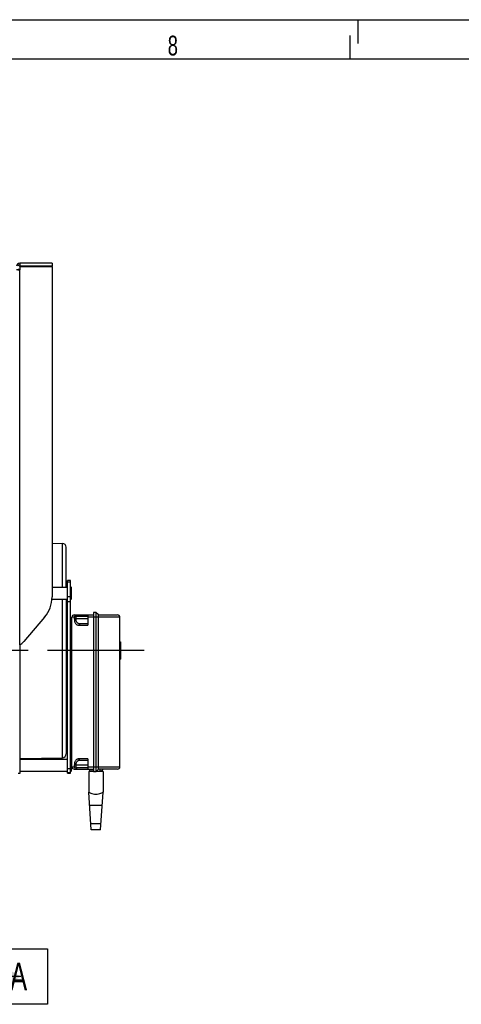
# Model space of a CAD drawing. Extents: x 0 to 594, y 0 to 420.
# Tile 16 of 17: x 359 to 415, y 295 to 420. Entities that reach past the tile are written whole.
import ezdxf

# ---------------------------------------------------------------- set-up
doc = ezdxf.new("R2010")
doc.units = 0
doc.header["$LTSCALE"] = 32.67
doc.linetypes.add('CENTER', pattern=[0.6, 0.375, -0.075, 0.075, -0.075])
for name, color, linetype in [('110528_DXF_DIMENSION', 7, 'CONTINUOUS'), ('110536_DXF_CONTINUOUS_LINE', 7, 'CONTINUOUS'), ('ASEM_85_125-125_DXF_AXIS', 7, 'CONTINUOUS'), ('ASEM_85_125-125_DXF_FORMAT', 7, 'CONTINUOUS'), ('MOTOR_UNIT_DDXF_CONTINUOUS', 7, 'CONTINUOUS')]:
    doc.layers.add(name, color=color, linetype=linetype)
doc.styles.get("Standard").update_dxf_attribs({"font": 'txt', "width": 0.7})

msp = doc.modelspace()

# ---------------------------------------------------------------- linework, layer by layer
at = {"layer": '110528_DXF_DIMENSION', "color": 2, "linetype": 'CONTINUOUS'}
for p, q in [((356.17021, 302.45396), (362.67021, 302.45396)), ((362.67021, 302.45396), (362.67021, 295.45396)), ((359.29521, 298.95396), (356.17021, 298.95396)), ((362.67021, 295.45396), (356.17021, 295.45396))]:
    msp.add_line(p, q, dxfattribs=at)
msp.add_solid([(355.79521, 296.93323), (355.79521, 300.97468), (359.29521, 298.95396)], dxfattribs=at)
at = {"layer": '110536_DXF_CONTINUOUS_LINE', "color": 3, "linetype": 'CONTINUOUS'}
for p, q in [((359.14971, 389.20338), (359.14971, 388.80338)), ((363.24971, 389.20338), (359.14971, 389.20338)), ((363.24971, 388.80338), (359.14971, 388.80338)), ((359.14971, 388.75839), (359.14971, 388.36285)), ((363.24971, 388.75839), (359.14971, 388.75839)), ((363.24971, 389.20338), (363.24971, 388.80338)), ((363.24971, 388.75839), (363.24971, 346.97837)), ((362.31389, 344.43586), (359.68462, 341.33732))]:
    msp.add_line(p, q, dxfattribs=at)
at = {"layer": '110536_DXF_CONTINUOUS_LINE', "color": 7, "linetype": 'CONTINUOUS'}
for p, q in [((359.14971, 388.75839), (359.14971, 388.78816)), ((363.24971, 388.78816), (359.14971, 388.78816)), ((363.24971, 388.75839), (363.24971, 388.78816))]:
    msp.add_line(p, q, dxfattribs=at)
at = {"layer": '110536_DXF_CONTINUOUS_LINE', "color": 9, "linetype": 'CONTINUOUS'}
msp.add_line((359.14971, 340.9375), (359.14971, 388.36285), dxfattribs=at)
at = {"layer": '110536_DXF_CONTINUOUS_LINE', "color": 3, "linetype": 'CONTINUOUS'}
for centre, radius, start, end in [((359.14971, 388.80338), 0.4, 90, 180), ((359.32073, 346.98103), 3.92898, 319.6244961, 359.9611931), ((358.54152, 342.30891), 1.50022, 293.9163427, 319.6367649)]:
    msp.add_arc(centre, radius, start, end, dxfattribs=at)
at = {"layer": '110536_DXF_CONTINUOUS_LINE', "color": 7, "linetype": 'CONTINUOUS'}
msp.add_arc((359.14971, 388.80338), 0.2, 90, 180, dxfattribs=at)
at = {"layer": '110536_DXF_CONTINUOUS_LINE', "color": 3, "linetype": 'CONTINUOUS'}
msp.add_open_spline([(358.74971, 388.42238), (358.74971, 388.41774), (358.76031, 388.40677), (358.79934, 388.39199), (358.8808, 388.37639), (359.00396, 388.36554), (359.09867, 388.36285), (359.14971, 388.36285)], degree=3, knots=[0, 0, 0, 0, 0.033833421, 0.095422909, 0.311214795, 0.627999, 1, 1, 1, 1], dxfattribs=at)
at = {"layer": '110536_DXF_CONTINUOUS_LINE', "color": 7, "linetype": 'CONTINUOUS'}
msp.add_open_spline([(359.14971, 388.39262), (359.12419, 388.39262), (359.07767, 388.39378), (359.01313, 388.39985), (358.97639, 388.40673), (358.94971, 388.41605), (358.94971, 388.42238)], degree=3, knots=[0, 0, 0, 0, 0.373136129, 0.690889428, 0.907338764, 1, 1, 1, 1], dxfattribs=at)
at = {"layer": 'ASEM_85_125-125_DXF_AXIS', "color": 7, "linetype": 'CENTER'}
msp.add_line((374.92971, 340.20338), (256.69971, 340.20338), dxfattribs=at)
at = {"layer": 'ASEM_85_125-125_DXF_FORMAT', "color": 7, "linetype": 'CONTINUOUS'}
for p, q in [((0, 420), (594, 420)), ((402, 417), (402, 420)), ((401, 415), (401, 418)), ((589, 415), (25, 415))]:
    msp.add_line(p, q, dxfattribs=at)
at = {"layer": 'MOTOR_UNIT_DDXF_CONTINUOUS', "color": 9, "linetype": 'CONTINUOUS'}
for p, q in [((363.24971, 353.79008), (364.56082, 353.76095)), ((364.56082, 348.20338), (364.56082, 353.76095)), ((365.04971, 348.20338), (365.04971, 353.26107)), ((365.59971, 349.05731), (365.19971, 349.05731)), ((365.19971, 324.70339), (365.19971, 349.0573)), ((365.59971, 348.83577), (365.19971, 348.83577)), ((365.59971, 324.70339), (365.59971, 349.0573)), ((363.24971, 348.20338), (365.19971, 348.20338)), ((365.64971, 347.70338), (365.59971, 347.70338)), ((365.64971, 348.25338), (365.64971, 346.65338)), ((363.23963, 346.70338), (365.19971, 346.70338)), ((364.56082, 326.64581), (364.56082, 346.70338)), ((365.04971, 346.70338), (365.04971, 327.14569)), ((365.19971, 347.03612), (365.59971, 347.03612)), ((365.19971, 346.38795), (365.59971, 346.38795)), ((365.64971, 347.45338), (365.59971, 347.45338)), ((365.64971, 347.20338), (365.59971, 347.20338)), ((368.49971, 345.03338), (368.49971, 324.87338)), ((368.79971, 345.03338), (368.49971, 345.03338)), ((368.79971, 345.03338), (368.79971, 324.87338)), ((369.13038, 344.70272), (368.79971, 345.03338)), ((365.76471, 325.50338), (365.76471, 344.40338)), ((366.24785, 344.40338), (365.76471, 344.40338)), ((366.06472, 344.70338), (368.49971, 344.70338)), ((366.06783, 344.40338), (366.06783, 344.20338)), ((367.79971, 344.20338), (366.06783, 344.20338)), ((366.24785, 344.40338), (366.24785, 344.20338)), ((366.35943, 344.50338), (366.35943, 344.70338)), ((367.79971, 344.50338), (366.35943, 344.50338)), ((367.79971, 344.70338), (367.79971, 343.40338)), ((371.83471, 344.40338), (367.79971, 344.40338)), ((369.12971, 344.70338), (371.53471, 344.70338)), ((369.15, 325.50338), (369.15, 344.40338)), ((371.83471, 325.50338), (371.83471, 344.40338)), ((366.68664, 343.40338), (367.79971, 343.40338)), ((366.82588, 343.60338), (367.79971, 343.60338)), ((365.19971, 341.34441), (365.04971, 341.34441)), ((365.19971, 341.27029), (365.04971, 341.27029)), ((365.76471, 341.34441), (365.59971, 341.34441)), ((365.76471, 341.27029), (365.59971, 341.27029)), ((371.83471, 341.29997), (371.92971, 341.29997)), ((371.92971, 341.29997), (371.92971, 339.10679)), ((359.19971, 324.70339), (359.19971, 340.96092)), ((371.83471, 341.11716), (371.92971, 341.11716)), ((365.19971, 339.62822), (365.04971, 339.62822)), ((365.19971, 339.50575), (365.04971, 339.50575)), ((365.19971, 339.06575), (365.04971, 339.06575)), ((365.19971, 339.06235), (365.04971, 339.06235)), ((365.76471, 339.62822), (365.59971, 339.62822)), ((365.76471, 339.50575), (365.59971, 339.50575)), ((365.76471, 339.06575), (365.59971, 339.06575)), ((365.76471, 339.06235), (365.59971, 339.06235)), ((371.83471, 339.78135), (371.92971, 339.78135)), ((371.83471, 339.46471), (371.92971, 339.46471)), ((371.83471, 339.10679), (371.92971, 339.10679)), ((359.19971, 326.52668), (364.56082, 326.64581)), ((359.19971, 326.45338), (365.19971, 326.45338)), ((365.64971, 326.50338), (365.64971, 324.90338)), ((367.79971, 326.50338), (366.68664, 326.50338)), ((367.79971, 326.50338), (367.79971, 325.20338)), ((365.59971, 325.22679), (365.19971, 325.22679)), ((365.76471, 325.50338), (366.24785, 325.50338)), ((366.06472, 325.20338), (368.49971, 325.20338)), ((366.06783, 325.70338), (366.06783, 325.50338)), ((367.79971, 325.70338), (366.06783, 325.70338)), ((366.24785, 325.70338), (366.24785, 325.50338)), ((366.35943, 325.40338), (366.35943, 325.20338)), ((366.35943, 325.40338), (367.79971, 325.40338)), ((367.79971, 326.30338), (366.82588, 326.30338)), ((367.79971, 325.50338), (371.83471, 325.50338)), ((368.29971, 325.20338), (368.29971, 324.90338)), ((369.13038, 325.20404), (368.79971, 324.87338)), ((371.53471, 325.20338), (369.12971, 325.20338)), ((369.29971, 325.20338), (369.29971, 324.90338)), ((358.94971, 324.70338), (359.19971, 324.70338)), ((359.19971, 324.95338), (365.19971, 324.95338)), ((365.59971, 324.73824), (365.19971, 324.73824)), ((365.19971, 324.70338), (365.59971, 324.70338)), ((367.89971, 324.90338), (367.89971, 322.30338)), ((368.49971, 324.90338), (367.89972, 324.90338)), ((368.05781, 324.93677), (368.29971, 324.93677)), ((368.05781, 324.93677), (368.09461, 324.90338)), ((368.79971, 324.87338), (368.49971, 324.87338)), ((369.6997, 324.90338), (368.82971, 324.90338)), ((369.54162, 324.93677), (369.29971, 324.93677)), ((369.54162, 324.93677), (369.50482, 324.90338)), ((369.69971, 324.90338), (369.69971, 322.30338)), ((368.19971, 317.50338), (367.89971, 322.30338)), ((369.39971, 317.50338), (369.69971, 322.30338)), ((368.00284, 320.65338), (369.59659, 320.65338)), ((369.44971, 318.30338), (368.14971, 318.30338)), ((369.39971, 317.50338), (368.19971, 317.50338))]:
    msp.add_line(p, q, dxfattribs=at)
for centre, radius, start, end in [((364.54971, 353.26107), 0.5, 0, 88.72697), ((366.06471, 344.40338), 0.3, 90, 180), ((371.53471, 344.40338), 0.3, 0, 90), ((364.54971, 327.14569), 0.5, 271.27303, 360), ((366.06471, 325.50338), 0.3, 180, 270), ((368.29971, 325.20338), 0.36, 180, 227.7816632), ((369.29971, 325.20338), 0.36, 312.2183368, 360), ((371.53471, 325.50338), 0.3, 270, 360)]:
    msp.add_arc(centre, radius, start, end, dxfattribs=at)
for points, knots in [([(366.35943, 344.70338), (366.32178, 344.70338), (366.24513, 344.68772), (366.14827, 344.62113), (366.0831, 344.52149), (366.06783, 344.44261), (366.06783, 344.40338)], [0, 0, 0, 0, 0.244713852, 0.492780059, 0.74499001, 1, 1, 1, 1]), ([(366.06783, 344.20338), (366.06783, 344.14227), (366.07475, 344.02337), (366.10632, 343.85502), (366.15923, 343.70761), (366.23352, 343.58736), (366.32782, 343.49795), (366.43799, 343.43971), (366.55937, 343.40889), (366.6436, 343.40338), (366.68664, 343.40338)], [0, 0, 0, 0, 0.159496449, 0.309963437, 0.445656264, 0.566045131, 0.67548128, 0.780707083, 0.887680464, 1, 1, 1, 1]), ([(366.35943, 344.50338), (366.34563, 344.50338), (366.31783, 344.49879), (366.28098, 344.47815), (366.25445, 344.44502), (366.24785, 344.41713), (366.24785, 344.40338)], [0, 0, 0, 0, 0.250386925, 0.500582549, 0.750440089, 1, 1, 1, 1]), ([(366.24785, 344.20338), (366.24785, 344.15593), (366.25481, 344.06332), (366.28661, 343.93288), (366.33988, 343.82003), (366.41357, 343.73071), (366.50362, 343.66736), (366.60472, 343.62769), (366.7133, 343.60708), (366.78791, 343.60338), (366.82588, 343.60338)], [0, 0, 0, 0, 0.149714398, 0.291625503, 0.421398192, 0.540081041, 0.652748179, 0.764928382, 0.880176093, 1, 1, 1, 1]), ([(369.15, 344.40338), (369.15, 344.44013), (369.14929, 344.49364), (369.1468, 344.56199), (369.14439, 344.60603), (369.14156, 344.64296), (369.13835, 344.67139), (369.13544, 344.68948), (369.13266, 344.69879), (369.13125, 344.70185), (369.13038, 344.70272)], [0, 0, 0, 0, 0.366406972, 0.533457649, 0.681785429, 0.80622148, 0.90249405, 0.967473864, 0.987717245, 1, 1, 1, 1]), ([(366.82588, 343.60338), (366.80741, 343.60338), (366.76761, 343.59111), (366.72232, 343.54444), (366.69325, 343.47905), (366.68664, 343.42914), (366.68664, 343.40338)], [0, 0, 0, 0, 0.207677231, 0.442299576, 0.71045279, 1, 1, 1, 1]), ([(366.68664, 326.50338), (366.64361, 326.50338), (366.55938, 326.49787), (366.438, 326.46706), (366.32783, 326.40882), (366.23353, 326.31941), (366.15924, 326.19917), (366.10633, 326.05176), (366.07475, 325.8834), (366.06783, 325.7645), (366.06783, 325.70338)], [0, 0, 0, 0, 0.112311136, 0.219285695, 0.324505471, 0.433938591, 0.554324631, 0.690014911, 0.840478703, 1, 1, 1, 1]), ([(366.82588, 326.30338), (366.80741, 326.30338), (366.76761, 326.31565), (366.72232, 326.36232), (366.69325, 326.42771), (366.68664, 326.47762), (366.68664, 326.50338)], [0, 0, 0, 0, 0.207677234, 0.442299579, 0.710452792, 1, 1, 1, 1]), ([(366.06783, 325.50338), (366.06783, 325.46415), (366.08309, 325.38528), (366.14826, 325.28564), (366.24512, 325.21904), (366.32177, 325.20338), (366.35943, 325.20338)], [0, 0, 0, 0, 0.254977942, 0.507187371, 0.755260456, 1, 1, 1, 1]), ([(366.82588, 326.30338), (366.78791, 326.30338), (366.7133, 326.29968), (366.60473, 326.27907), (366.50363, 326.2394), (366.41358, 326.17606), (366.33989, 326.08674), (366.28661, 325.9739), (366.25482, 325.84345), (366.24785, 325.75084), (366.24785, 325.70338)], [0, 0, 0, 0, 0.119815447, 0.235064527, 0.347239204, 0.45990273, 0.578583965, 0.708354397, 0.850263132, 1, 1, 1, 1]), ([(366.24785, 325.50338), (366.24785, 325.48963), (366.25445, 325.46175), (366.28098, 325.42861), (366.31782, 325.40797), (366.34563, 325.40338), (366.35943, 325.40338)], [0, 0, 0, 0, 0.24952581, 0.499385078, 0.749588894, 1, 1, 1, 1]), ([(369.13038, 325.20404), (369.13125, 325.20491), (369.13266, 325.20797), (369.13544, 325.21728), (369.13835, 325.23537), (369.14156, 325.2638), (369.14439, 325.30073), (369.1468, 325.34477), (369.14929, 325.41312), (369.15, 325.46663), (369.15, 325.50338)], [0, 0, 0, 0, 0.01228279, 0.0325262, 0.097506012, 0.193778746, 0.318214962, 0.466543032, 0.633593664, 1, 1, 1, 1]), ([(367.89971, 322.30338), (367.92306, 322.29065), (368.00958, 322.24473), (368.1896, 322.1598), (368.46402, 322.06515), (368.68269, 322.03631), (368.79971, 322.03631)], [0, 0, 0, 0, 0.084186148, 0.310020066, 0.629544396, 1, 1, 1, 1]), ([(368.79971, 322.03631), (368.91674, 322.03631), (369.13541, 322.06515), (369.40983, 322.1598), (369.58985, 322.24473), (369.67637, 322.29065), (369.69971, 322.30338)], [0, 0, 0, 0, 0.370456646, 0.689980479, 0.915814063, 1, 1, 1, 1])]:
    msp.add_open_spline(points, degree=3, knots=knots, dxfattribs=at)

# ---------------------------------------------------------------- texts
at = {"layer": '110528_DXF_DIMENSION', "color": 2, "linetype": 'CONTINUOUS', "insert": (357.92021, 300.70396), "char_height": 3.5, "width": 4.5, "attachment_point": 1}
msp.add_mtext('A', dxfattribs=at)
at = {"layer": 'ASEM_85_125-125_DXF_FORMAT', "color": 2, "linetype": 'CONTINUOUS', "insert": (377.89085, 417.97664), "char_height": 2.5, "width": 2.9464286, "attachment_point": 1}
msp.add_mtext('8', dxfattribs=at)

doc.saveas('drawing.dxf')
